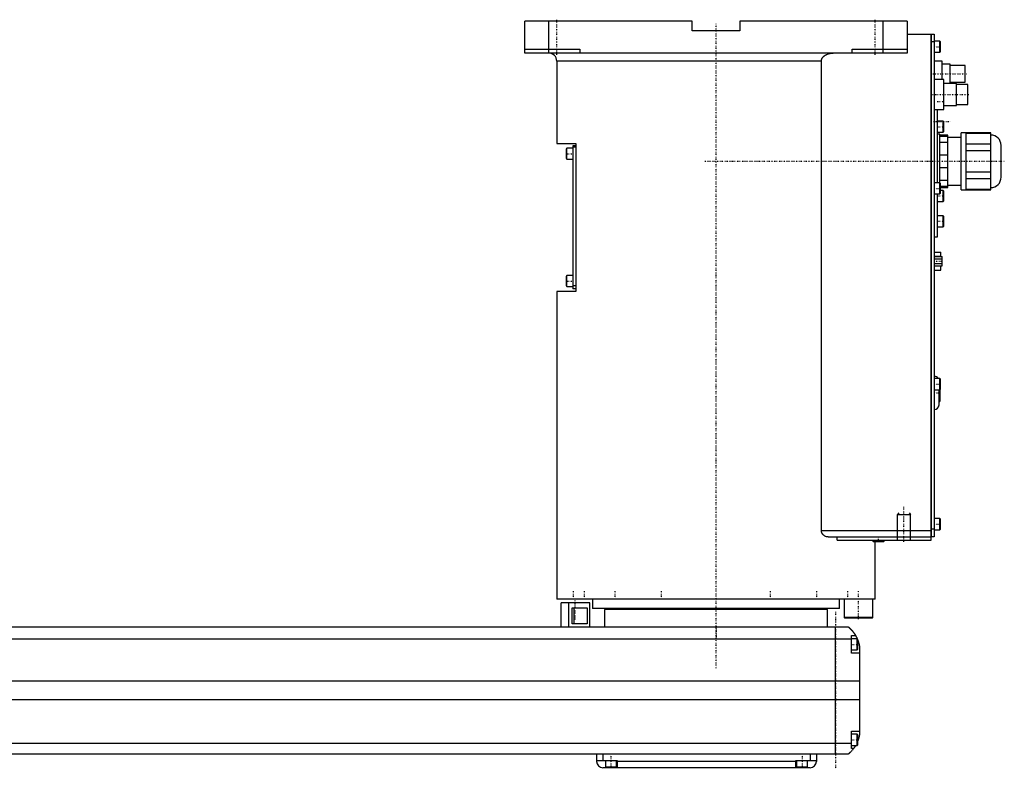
# Model space of a CAD drawing. Extents: x -1056 to 181, y -92 to 634.
# Tile 2 of 2: x -437 to 181, y -82 to 389. Entities that reach past the tile are written whole.
import ezdxf

# ---------------------------------------------------------------- set-up
doc = ezdxf.new("R2010")
doc.units = 0
doc.linetypes.add('CENTER', pattern=[1.5, 0.45, -0.5, 0.05, -0.5])
for name, color, linetype in [('AM_0', 7, 'CONTINUOUS'), ('AM_10', 7, 'CONTINUOUS'), ('AM_7', 7, 'CENTER')]:
    doc.layers.add(name, color=color, linetype=linetype)

msp = doc.modelspace()

# ---------------------------------------------------------------- linework, layer by layer
at = {"layer": 'AM_0', "color": 7, "linetype": 'CONTINUOUS'}
for p, q in [((-120, 368), (-120, 388)), ((-15, 388), (-120, 388)), ((-105, 368), (-105, 388)), ((-15, 382), (-15, 388)), ((15, 388), (15, 382)), ((120, 388), (15, 388)), ((105, 368), (105, 388)), ((120, 388), (120, 368)), ((15, 382), (-15, 382)), ((120, 380), (135, 380)), ((135, 62), (135, 380)), ((135, 379.95), (135.05, 379.95)), ((135.05, 380), (135.05, 64)), ((135.05, 380), (137, 380)), ((137, 380), (137, 64)), ((135, 374.95), (135.05, 374.95)), ((137, 375), (135.05, 375)), ((140.6, 375.5), (137, 375.5)), ((141, 375.1), (140.6, 375.5)), ((140.6, 368.5), (140.6, 375.5)), ((141, 368.9), (141, 375.1)), ((-120, 370.5), (-85.5, 370.5)), ((120, 368), (-120, 368)), ((-85.5, 370.5), (-85.5, 368)), ((85.5, 368), (85.5, 370.5)), ((85.5, 370.5), (120, 370.5)), ((137, 368.5), (140.6, 368.5)), ((140.6, 368.5), (141, 368.9)), ((-100, 363), (-100, 311.3)), ((66.14, 363), (-100, 363)), ((66.14, 68), (66.14, 363)), ((142, 363), (137, 363)), ((142, 351.5), (142, 363)), ((147, 361), (142, 361)), ((147, 349), (147, 361)), ((156.5, 360.25), (147, 360.25)), ((156.5, 349.75), (156.5, 360.25)), ((143, 351.5), (137, 351.5)), ((143, 332.5), (143, 351.5)), ((151, 349), (143, 349)), ((147, 349.75), (156.5, 349.75)), ((151, 335), (151, 349)), ((158, 348.25), (151, 348.25)), ((158, 335.75), (158, 348.25)), ((143, 335), (151, 335)), ((151, 335.75), (158, 335.75)), ((137, 332.5), (143, 332.5)), ((139, 286.5), (139, 332.5)), ((142.6, 325.25), (139, 325.25)), ((143, 324.85), (142.6, 325.25)), ((142.6, 318.25), (142.6, 325.25)), ((143, 318.65), (143, 324.85)), ((139, 318.25), (142.6, 318.25)), ((140.5, 317), (139, 317)), ((140.5, 286.49), (140.5, 317)), ((145.5, 316.5), (140.5, 316.5)), ((140.5, 315.87), (145.5, 315.87)), ((142.6, 318.25), (143, 318.65)), ((145.5, 283.5), (145.5, 316.5)), ((157, 318), (154, 318)), ((154, 282), (154, 318)), ((157, 282), (157, 318)), ((172.5, 317.88), (157, 317.88)), ((157, 317.73), (172.5, 317.73)), ((172.5, 282.12), (172.5, 317.88)), ((-100, 311.3), (-88, 311.3)), ((-88, 309.8), (-90, 309.8)), ((-90, 309.8), (-90, 219.8)), ((-88, 311.3), (-88, 218.3)), ((145.5, 311.84), (140.5, 311.84)), ((154, 315), (145.5, 315)), ((172.5, 310.85), (157, 310.85)), ((179, 290), (179, 310)), ((-93.6, 308.3), (-94, 307.9)), ((-94, 301.7), (-94, 307.9)), ((-90, 308.3), (-93.6, 308.3)), ((-93.6, 301.3), (-93.6, 308.3)), ((-88, 308.8), (-90, 308.8)), ((140.5, 304.03), (145.5, 304.03)), ((157, 306.88), (172.5, 306.88)), ((-94, 301.7), (-93.6, 301.3)), ((-93.6, 301.3), (-90, 301.3)), ((145.5, 295.97), (140.5, 295.97)), ((172.5, 293.12), (157, 293.12)), ((140.6, 286.5), (137, 286.5)), ((140.5, 288.16), (145.5, 288.16)), ((141, 286.1), (140.6, 286.5)), ((140.6, 279.5), (140.6, 286.5)), ((141, 279.9), (141, 286.1)), ((145.5, 285), (154, 285)), ((157, 289.15), (172.5, 289.15)), ((137, 279.5), (140.6, 279.5)), ((139, 252.5), (139, 279.5)), ((140.6, 279.5), (141, 279.9)), ((145.5, 284.13), (141, 284.13)), ((141, 283.5), (145.5, 283.5)), ((142.6, 281.75), (141, 281.75)), ((143, 281.35), (142.6, 281.75)), ((142.6, 274.75), (142.6, 281.75)), ((143, 275.15), (143, 281.35)), ((154, 282), (157, 282)), ((172.5, 282.27), (157, 282.27)), ((157, 282.12), (172.5, 282.12)), ((139, 274.75), (142.6, 274.75)), ((142.6, 274.75), (143, 275.15)), ((142.6, 265.83), (139, 265.83)), ((143, 265.43), (142.6, 265.83)), ((142.6, 258.83), (142.6, 265.83)), ((143, 259.23), (143, 265.43)), ((139, 258.83), (142.6, 258.83)), ((142.6, 258.83), (143, 259.23)), ((137, 252.5), (139, 252.5)), ((137, 243), (141.1, 243)), ((141.1, 240.19), (141.1, 243)), ((137, 240.47), (141.1, 240.47)), ((137, 240.19), (142, 240.19)), ((137, 238.74), (142, 238.74)), ((137, 235.86), (142, 235.86)), ((142, 234.41), (142, 240.19)), ((137, 234.41), (142, 234.41)), ((137, 231.6), (141.1, 231.6)), ((141.1, 231.6), (141.1, 234.41)), ((-93.6, 228.3), (-94, 227.9)), ((-94, 221.7), (-94, 227.9)), ((-90, 228.3), (-93.6, 228.3)), ((-93.6, 221.3), (-93.6, 228.3)), ((-100, 218.3), (-100, 25)), ((-88, 218.3), (-100, 218.3)), ((-94, 221.7), (-93.6, 221.3)), ((-93.6, 221.3), (-90, 221.3)), ((-88, 221.8), (-90, 221.8)), ((-88, 219.8), (-90, 219.8)), ((140.6, 163.5), (137, 163.5)), ((141, 163.1), (140.6, 163.5)), ((140.6, 156.5), (140.6, 163.5)), ((141, 156.9), (141, 163.1)), ((137, 156.5), (140.6, 156.5)), ((140, 147), (140, 156.5)), ((140.2, 149), (140.2, 156.5)), ((140.6, 156.5), (141, 156.9)), ((140.7, 149.5), (140.7, 156.6)), ((140, 149), (140.2, 149)), ((140.6, 75.5), (137, 75.5)), ((141, 75.1), (140.6, 75.5)), ((140.6, 68.5), (140.6, 75.5)), ((141, 68.9), (141, 75.1)), ((135, 69.05), (135.05, 69.05)), ((135.05, 69), (137, 69)), ((137, 68.5), (140.6, 68.5)), ((140.6, 68.5), (141, 68.9)), ((66.14, 68), (135, 68)), ((70.42, 64), (135, 64)), ((75.99, 62), (75.99, 64)), ((75.99, 62), (135, 62)), ((98.5, 62), (98.5, 61.4)), ((105.5, 61.4), (105.5, 62)), ((135, 64.05), (135.05, 64.05)), ((137, 64), (135.05, 64)), ((98.5, 61.4), (98.9, 61)), ((105.5, 61.4), (98.5, 61.4)), ((105.1, 61), (98.9, 61)), ((100, 25), (100, 61)), ((105.1, 61), (105.5, 61.4)), ((100, 25), (-100, 25)), ((-88.79, 25.01), (-88.79, 25)), ((-77.5, 25), (-77.5, 19)), ((40.35, 25), (40.35, 25)), ((77.5, 19), (77.5, 25)), ((80.5, 25), (80.5, 13.4)), ((88.79, 25), (88.79, 25.01)), ((98.5, 13.4), (98.5, 25)), ((-97.35, 7.5), (-97.35, 22.5)), ((-79.35, 22.5), (-97.35, 22.5)), ((-92.35, 7.5), (-92.35, 22.5)), ((-90.27, 19.5), (-80.84, 19.5)), ((-90.27, 9.5), (-90.27, 19.5)), ((-89.16, 9.5), (-89.16, 19.5)), ((-80.84, 19.5), (-80.84, 9.5)), ((-79.35, 7.5), (-79.35, 22.5)), ((77.5, 19), (-77.5, 19)), ((-55, 19), (-55, 18.5)), ((55, 18.5), (55, 19)), ((-70, 18.5), (-70, 7.5)), ((70, 18.5), (-70, 18.5)), ((70, 7.5), (70, 18.5)), ((80.5, 13.4), (80.9, 13)), ((98.5, 13.4), (80.5, 13.4)), ((98.1, 13), (80.9, 13)), ((98.1, 13), (98.5, 13.4)), ((-667, 7.5), (83, 7.5)), ((-80.84, 9.5), (-90.27, 9.5)), ((75, -72.5), (75, 7.5)), ((85, -9), (85, 2)), ((85, 2), (87.65, 2)), ((88.6, 0), (85, 0)), ((89, -0.4), (88.6, 0)), ((88.6, -7), (88.6, 0)), ((85, -0.2), (-669, -0.2)), ((89, -6.6), (89, -0.4)), ((90, -4.5), (90, -60.5)), ((85, -7), (88.6, -7)), ((90, -9), (85, -9)), ((88.6, -7), (89, -6.6)), ((90, -26.54), (-674, -26.54)), ((90, -38.4), (-674, -38.4)), ((85, -69), (85, -58)), ((85, -58), (90, -58)), ((88.6, -60), (85, -60)), ((89, -60.4), (88.6, -60)), ((88.6, -67), (88.6, -60)), ((89, -66.6), (89, -60.4)), ((85, -65.78), (-669, -65.78)), ((85, -67), (88.6, -67)), ((88.6, -67), (89, -66.6)), ((83, -72.5), (-667, -72.5)), ((-75, -72.5), (-75, -77)), ((-71, -72.5), (-71, -76.5)), ((59, -72.5), (59, -76.5)), ((63, -72.5), (63, -77)), ((86.34, -69), (85, -69)), ((-75, -76.5), (-62, -76.5)), ((-69.5, -76.5), (-69.5, -80.5)), ((-62.5, -80.5), (-62.5, -76.5)), ((-62, -76.5), (-62, -81)), ((50, -77), (-62, -77)), ((50, -76.5), (63, -76.5)), ((50, -81), (50, -76.5)), ((50.5, -76.5), (50.5, -80.5)), ((57.5, -80.5), (57.5, -76.5)), ((59, -81), (-71, -81)), ((-69.5, -80.5), (-62.5, -80.5)), ((-66, -81), (-66, -80.5)), ((50.5, -80.5), (57.5, -80.5)), ((54, -81), (54, -80.5))]:
    msp.add_line(p, q, dxfattribs=at)
for points in [[(66.14, 363, 0), (66.14, 363.04, 0), (66.15, 363.13, 0), (66.15, 363.22, 0), (66.15, 363.26, 0), (66.16, 363.31, 0), (66.17, 363.4, 0), (66.18, 363.49, 0), (66.19, 363.58, 0), (66.21, 363.67, 0), (66.23, 363.76, 0), (66.24, 363.8, 0), (66.25, 363.85, 0), (66.28, 363.94, 0), (66.3, 364.02, 0), (66.33, 364.11, 0), (66.36, 364.2, 0), (66.4, 364.28, 0), (66.41, 364.32, 0), (66.43, 364.37, 0), (66.47, 364.45, 0), (66.5, 364.53, 0), (66.52, 364.57, 0), (66.54, 364.6, 0), (66.58, 364.68, 0), (66.62, 364.76, 0), (66.65, 364.79, 0), (66.67, 364.83, 0), (66.71, 364.91, 0), (66.76, 364.98, 0), (66.81, 365.06, 0), (66.86, 365.13, 0), (66.92, 365.21, 0), (66.94, 365.24, 0), (66.97, 365.28, 0), (67.03, 365.35, 0), (67.09, 365.42, 0), (67.15, 365.49, 0), (67.21, 365.56, 0), (67.27, 365.63, 0), (67.3, 365.67, 0), (67.33, 365.7, 0), (67.4, 365.77, 0), (67.46, 365.83, 0), (67.53, 365.89, 0), (67.6, 365.96, 0), (67.66, 366.02, 0), (67.7, 366.05, 0), (67.73, 366.08, 0), (67.8, 366.13, 0), (67.87, 366.19, 0), (67.93, 366.24, 0), (68, 366.29, 0), (68.07, 366.35, 0), (68.11, 366.37, 0), (68.14, 366.4, 0), (68.21, 366.45, 0), (68.29, 366.5, 0), (68.36, 366.55, 0), (68.44, 366.6, 0), (68.51, 366.65, 0), (68.55, 366.67, 0), (68.59, 366.7, 0), (68.67, 366.74, 0), (68.75, 366.79, 0), (68.79, 366.81, 0), (68.83, 366.84, 0), (68.91, 366.88, 0), (68.99, 366.93, 0), (69.03, 366.95, 0), (69.07, 366.97, 0), (69.16, 367.01, 0), (69.24, 367.05, 0), (69.53, 367.19, 0), (70.04, 367.4, 0), (70.53, 367.56, 0), (71.05, 367.7, 0), (71.59, 367.82, 0), (71.86, 367.87, 0), (72.14, 367.91, 0), (72.69, 367.97, 0), (73.23, 368, 0), (73.48, 368, 0)], [(70.42, 64, 0), (70.27, 64, 0), (69.97, 64.02, 0), (69.66, 64.07, 0), (69.5, 64.1, 0), (69.34, 64.14, 0), (69.03, 64.24, 0), (68.72, 64.36, 0), (68.41, 64.5, 0), (68.12, 64.67, 0), (67.83, 64.86, 0), (67.69, 64.97, 0), (67.67, 64.99, 0), (67.62, 65.02, 0), (67.58, 65.06, 0), (67.55, 65.08, 0), (67.53, 65.1, 0), (67.49, 65.14, 0), (67.45, 65.17, 0), (67.4, 65.21, 0), (67.36, 65.25, 0), (67.32, 65.3, 0), (67.3, 65.32, 0), (67.28, 65.34, 0), (67.24, 65.38, 0), (67.2, 65.42, 0), (67.16, 65.47, 0), (67.12, 65.51, 0), (67.08, 65.56, 0), (67.06, 65.58, 0), (67.04, 65.6, 0), (67, 65.65, 0), (66.96, 65.7, 0), (66.92, 65.75, 0), (66.88, 65.8, 0), (66.84, 65.86, 0), (66.83, 65.88, 0), (66.81, 65.91, 0), (66.77, 65.96, 0), (66.74, 66.02, 0), (66.7, 66.07, 0), (66.67, 66.13, 0), (66.63, 66.19, 0), (66.62, 66.22, 0), (66.6, 66.25, 0), (66.57, 66.31, 0), (66.54, 66.37, 0), (66.51, 66.43, 0), (66.48, 66.49, 0), (66.45, 66.55, 0), (66.44, 66.58, 0), (66.42, 66.61, 0), (66.4, 66.68, 0), (66.37, 66.74, 0), (66.36, 66.77, 0), (66.35, 66.81, 0), (66.33, 66.87, 0), (66.31, 66.94, 0), (66.3, 66.97, 0), (66.29, 67, 0), (66.27, 67.07, 0), (66.25, 67.14, 0), (66.23, 67.21, 0), (66.22, 67.27, 0), (66.21, 67.34, 0), (66.2, 67.38, 0), (66.19, 67.41, 0), (66.18, 67.48, 0), (66.17, 67.55, 0), (66.16, 67.62, 0), (66.16, 67.69, 0), (66.15, 67.76, 0), (66.15, 67.79, 0), (66.15, 67.83, 0), (66.15, 67.9, 0), (66.14, 67.97, 0), (66.14, 68, 0)], [(83, 7.5, 0), (83, 7.5, 0), (83, 7.5, 0), (83, 7.5, 0), (83.01, 7.5, 0), (83.01, 7.49, 0), (83.01, 7.49, 0), (83.02, 7.49, 0), (83.02, 7.48, 0), (83.03, 7.47, 0), (83.04, 7.47, 0), (83.05, 7.46, 0), (83.05, 7.46, 0), (83.06, 7.45, 0), (83.08, 7.44, 0), (83.09, 7.42, 0), (83.11, 7.41, 0), (83.12, 7.4, 0), (83.13, 7.39, 0), (83.14, 7.38, 0), (83.16, 7.37, 0), (83.18, 7.35, 0), (83.19, 7.34, 0), (83.2, 7.33, 0), (83.23, 7.31, 0), (83.25, 7.29, 0), (83.27, 7.28, 0), (83.28, 7.27, 0), (83.3, 7.24, 0), (83.33, 7.22, 0), (83.36, 7.2, 0), (83.39, 7.17, 0), (83.42, 7.14, 0), (83.44, 7.13, 0), (83.46, 7.11, 0), (83.49, 7.08, 0), (83.52, 7.05, 0), (83.56, 7.02, 0), (83.6, 6.99, 0), (83.63, 6.96, 0), (83.65, 6.94, 0), (83.67, 6.92, 0), (83.71, 6.89, 0), (83.75, 6.85, 0), (83.79, 6.81, 0), (83.83, 6.77, 0), (83.88, 6.74, 0), (83.9, 6.72, 0), (83.92, 6.69, 0), (83.96, 6.65, 0), (84.01, 6.61, 0), (84.06, 6.57, 0), (84.1, 6.52, 0), (84.15, 6.48, 0), (84.17, 6.46, 0), (84.2, 6.43, 0), (84.25, 6.39, 0), (84.29, 6.34, 0), (84.34, 6.29, 0), (84.39, 6.24, 0), (84.44, 6.19, 0), (84.47, 6.17, 0), (84.49, 6.14, 0), (84.54, 6.09, 0), (84.6, 6.04, 0), (84.62, 6.01, 0), (84.65, 5.98, 0), (84.7, 5.93, 0), (84.75, 5.87, 0), (84.78, 5.85, 0), (84.81, 5.82, 0), (84.86, 5.76, 0), (84.91, 5.71, 0), (84.97, 5.65, 0), (85.02, 5.59, 0), (85.07, 5.53, 0), (85.1, 5.5, 0), (85.13, 5.47, 0), (85.18, 5.41, 0), (85.24, 5.35, 0), (85.29, 5.28, 0), (85.35, 5.22, 0), (85.41, 5.16, 0), (85.43, 5.12, 0), (85.46, 5.09, 0), (85.52, 5.02, 0), (85.58, 4.96, 0), (85.63, 4.89, 0), (85.69, 4.82, 0), (85.75, 4.75, 0), (85.78, 4.72, 0), (85.81, 4.68, 0), (85.86, 4.61, 0), (85.92, 4.54, 0), (85.98, 4.46, 0), (86.04, 4.39, 0), (86.1, 4.32, 0), (86.13, 4.28, 0), (86.15, 4.24, 0), (86.21, 4.16, 0), (86.27, 4.09, 0), (86.33, 4.01, 0), (86.39, 3.93, 0), (86.45, 3.85, 0), (86.48, 3.81, 0), (86.51, 3.77, 0), (86.56, 3.69, 0), (86.62, 3.61, 0), (86.65, 3.57, 0), (86.68, 3.52, 0), (86.74, 3.44, 0), (86.8, 3.36, 0), (86.83, 3.32, 0), (86.85, 3.27, 0), (86.91, 3.19, 0), (86.97, 3.1, 0), (87.02, 3.02, 0), (87.08, 2.93, 0), (87.14, 2.84, 0), (87.16, 2.8, 0), (87.19, 2.76, 0), (87.25, 2.67, 0), (87.3, 2.58, 0), (87.49, 2.27, 0), (87.65, 2, 0)], [(87.65, 2, 0), (87.65, 2, 0), (87.66, 1.98, 0), (87.67, 1.96, 0), (87.68, 1.94, 0), (87.7, 1.91, 0), (87.73, 1.86, 0), (87.77, 1.79, 0), (87.82, 1.7, 0), (87.87, 1.6, 0), (87.93, 1.49, 0), (87.96, 1.43, 0), (88, 1.36, 0), (88.07, 1.23, 0), (88.14, 1.08, 0), (88.22, 0.92, 0), (88.31, 0.76, 0), (88.39, 0.58, 0), (88.43, 0.49, 0), (88.47, 0.4, 0), (88.56, 0.21, 0), (88.65, 0.01, 0), (88.69, -0.09, 0)], [(89, -0.86, 0), (89.03, -0.95, 0), (89.1, -1.14, 0), (89.17, -1.33, 0), (89.21, -1.43, 0), (89.24, -1.52, 0), (89.31, -1.72, 0), (89.37, -1.92, 0), (89.43, -2.13, 0), (89.49, -2.33, 0), (89.55, -2.54, 0), (89.58, -2.64, 0), (89.61, -2.74, 0), (89.66, -2.95, 0), (89.72, -3.15, 0), (89.77, -3.36, 0), (89.81, -3.56, 0), (89.86, -3.77, 0), (89.88, -3.87, 0), (89.9, -3.97, 0), (89.94, -4.18, 0), (89.98, -4.39, 0), (90, -4.5, 0)], [(90, -60.5, 0), (89.98, -60.59, 0), (89.95, -60.78, 0), (89.91, -60.97, 0), (89.89, -61.07, 0), (89.87, -61.17, 0), (89.83, -61.37, 0), (89.78, -61.57, 0), (89.73, -61.78, 0), (89.68, -61.99, 0), (89.63, -62.2, 0), (89.6, -62.3, 0), (89.57, -62.41, 0), (89.51, -62.61, 0), (89.45, -62.82, 0), (89.38, -63.03, 0), (89.32, -63.24, 0), (89.25, -63.44, 0), (89.22, -63.54, 0), (89.18, -63.64, 0), (89.11, -63.84, 0), (89.04, -64.04, 0), (89, -64.14, 0)], [(87.65, -67, 0), (87.59, -67.1, 0), (87.48, -67.29, 0), (87.37, -67.47, 0), (87.32, -67.55, 0), (87.27, -67.64, 0), (87.16, -67.8, 0), (87.06, -67.96, 0), (86.96, -68.11, 0), (86.87, -68.25, 0), (86.78, -68.38, 0), (86.74, -68.44, 0), (86.7, -68.5, 0), (86.62, -68.61, 0), (86.55, -68.71, 0), (86.49, -68.79, 0), (86.44, -68.86, 0), (86.4, -68.92, 0), (86.38, -68.94, 0), (86.37, -68.96, 0), (86.35, -68.98, 0), (86.34, -69, 0), (86.34, -69, 0)], [(86.34, -69, 0), (86.2, -69.19, 0), (85.92, -69.55, 0), (85.64, -69.89, 0), (85.5, -70.05, 0), (85.36, -70.21, 0), (85.1, -70.51, 0), (84.84, -70.78, 0), (84.59, -71.04, 0), (84.45, -71.19, 0), (84.41, -71.23, 0), (84.37, -71.27, 0), (84.35, -71.29, 0), (84.33, -71.31, 0), (84.29, -71.34, 0), (84.25, -71.38, 0), (84.21, -71.42, 0), (84.17, -71.45, 0), (84.14, -71.49, 0), (84.12, -71.51, 0), (84.1, -71.53, 0), (84.06, -71.56, 0), (84.03, -71.6, 0), (84.01, -71.61, 0), (83.99, -71.63, 0), (83.96, -71.66, 0), (83.92, -71.69, 0), (83.9, -71.71, 0), (83.89, -71.73, 0), (83.85, -71.76, 0), (83.82, -71.79, 0), (83.79, -71.82, 0), (83.75, -71.85, 0), (83.72, -71.88, 0), (83.71, -71.89, 0), (83.69, -71.91, 0), (83.66, -71.93, 0), (83.63, -71.96, 0), (83.6, -71.99, 0), (83.57, -72.01, 0), (83.54, -72.04, 0), (83.53, -72.05, 0), (83.52, -72.06, 0), (83.49, -72.09, 0), (83.46, -72.11, 0), (83.44, -72.13, 0), (83.41, -72.15, 0), (83.39, -72.17, 0), (83.38, -72.18, 0), (83.37, -72.19, 0), (83.34, -72.21, 0), (83.32, -72.23, 0), (83.3, -72.25, 0), (83.28, -72.27, 0), (83.26, -72.28, 0), (83.25, -72.29, 0), (83.24, -72.3, 0), (83.22, -72.31, 0), (83.2, -72.33, 0), (83.19, -72.34, 0), (83.17, -72.36, 0), (83.16, -72.37, 0), (83.15, -72.38, 0), (83.14, -72.38, 0), (83.13, -72.39, 0), (83.11, -72.41, 0), (83.11, -72.41, 0), (83.1, -72.42, 0), (83.09, -72.43, 0), (83.08, -72.43, 0), (83.07, -72.44, 0), (83.07, -72.44, 0), (83.06, -72.45, 0), (83.05, -72.46, 0), (83.04, -72.46, 0), (83.04, -72.47, 0), (83.03, -72.48, 0), (83.03, -72.48, 0), (83.02, -72.48, 0), (83.02, -72.49, 0), (83.01, -72.49, 0), (83, -72.5, 0), (83, -72.5, 0)]]:
    msp.add_polyline3d(points, dxfattribs=at)
for centre, radius, start, end in [((-105, 363), 5, 0, 90), ((172.5, 310), 6.5, 0, 90), ((172.5, 290), 6.5, 270, 0), ((137, 162), 3, 30, 90), ((140.2, 149.5), 0.5, 270, 0), ((137, 147), 3, 270, 0), ((-71, -77), 4, 180, 270), ((59, -77), 4, 270, 0)]:
    msp.add_arc(centre, radius, start, end, dxfattribs=at)
at = {"layer": 'AM_10', "color": 7, "linetype": 'CONTINUOUS'}
for p, q in [((114.68, 79.17), (114, 78)), ((114, 62), (114, 78)), ((114, 78), (122, 78)), ((121.32, 79.17), (122, 78)), ((122, 62), (122, 78))]:
    msp.add_line(p, q, dxfattribs=at)
at = {"layer": 'AM_7', "color": 4, "linetype": 'CENTER'}
for p, q in [((-100, 367), (-100, 389)), ((0, -18.4), (0, 386.4)), ((100, 367), (100, 389)), ((136.8, 372), (141.2, 372)), ((136.03, 355), (157.47, 355)), ((135.95, 342), (159.05, 342)), ((138.8, 337.67), (143.2, 337.67)), ((136.5, 325), (147.5, 325)), ((138.8, 321.75), (143.2, 321.75)), ((-94.2, 304.8), (-89.8, 304.8)), ((-6.95, 300), (181, 300)), ((136.8, 283), (141.2, 283)), ((138.8, 278.25), (143.2, 278.25)), ((138.8, 262.33), (143.2, 262.33)), ((136.75, 237.3), (142.25, 237.3)), ((-94.2, 224.8), (-89.8, 224.8)), ((136.8, 160), (141.2, 160)), ((136.81, 154.5), (140.88, 154.5)), ((118, 61), (118, 83)), ((136.8, 72), (141.2, 72)), ((102, 60.85), (102, 64.15)), ((-89.5, 24.75), (-89.5, 30.25)), ((-82.69, 24.75), (-82.69, 30.25)), ((-63.29, 24.75), (-63.29, 30.25)), ((-34.25, 24.75), (-34.25, 30.25)), ((34.25, 24.75), (34.25, 30.25)), ((63.29, 24.75), (63.29, 30.25)), ((82.69, 24.75), (82.69, 30.25)), ((89.5, 12.4), (89.5, 30.25)), ((-88.6, 24.05), (-88.6, 11.95)), ((75, 17), (75, -82)), ((0, 7.88), (0, -0.38)), ((84.8, -3.5), (89.2, -3.5)), ((84.8, -63.5), (89.2, -63.5)), ((-66, -72.1), (-66, -80.9)), ((54, -72.1), (54, -80.9))]:
    msp.add_line(p, q, dxfattribs=at)

doc.saveas('drawing.dxf')
